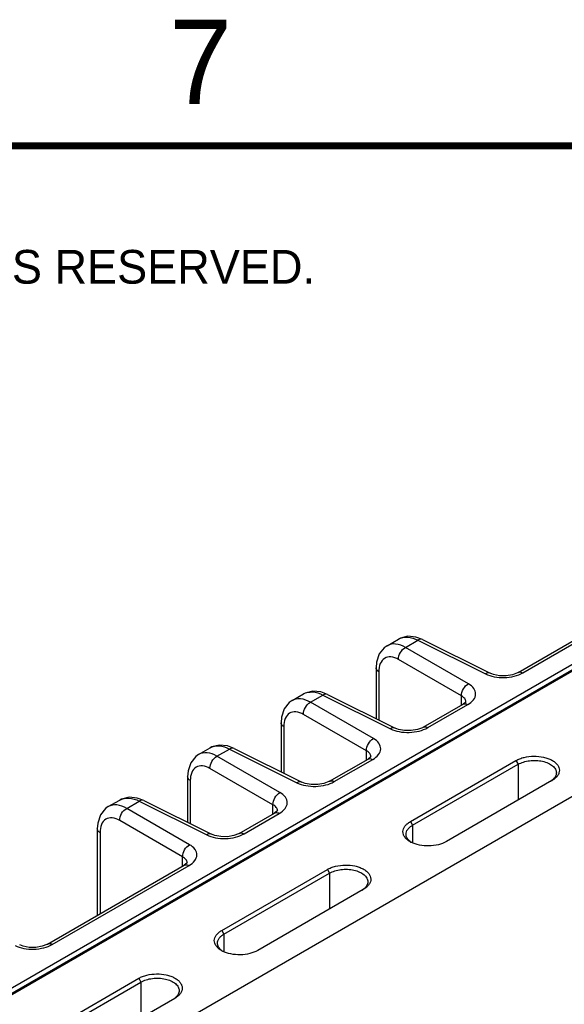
# Model space of a CAD drawing. Header units: inches. Extents: x 0 to 34, y 0 to 22.
# Tile 88 of 168: x 5.8 to 7.4, y 19 to 21.9. Entities that reach past the tile are written whole.
import ezdxf

# ---------------------------------------------------------------- set-up
doc = ezdxf.new("R2010")
doc.units = ezdxf.units.IN
doc.header["$LTSCALE"] = 1.87
doc.header["$MEASUREMENT"] = 0
doc.layers.get('0').update_dxf_attribs({"linetype": 'CONTINUOUS'})
doc.styles.add('TEXTSTYLE_2', font='txt')

msp = doc.modelspace()

# ---------------------------------------------------------------- linework, layer by layer
at = {"color": 7, "linetype": 'CONTINUOUS'}
for p, q in [((1.6595, 16.6181), (7.8527, 20.194)), ((3.1917, 17.4864), (7.8651, 20.1848)), ((3.1972, 17.4859), (7.8706, 20.1843)), ((7.2903, 19.9374), (7.6999, 20.1739)), ((7.3043, 19.9364), (7.714, 20.1729)), ((6.9017, 20.0168), (6.9357, 20.0365)), ((6.9563, 20.0117), (6.9933, 20.0331)), ((6.9933, 20.0331), (7.1936, 19.9331)), ((7.0072, 20.035), (7.2075, 19.935)), ((8.2048, 20.0045), (3.5258, 17.3029)), ((7.1431, 19.9039), (6.9563, 20.0117)), ((7.1222, 19.8678), (6.9355, 19.9756)), ((6.8692, 19.9511), (6.8692, 19.8004)), ((6.8771, 19.9394), (6.8771, 19.7965)), ((7.2075, 19.935), (7.2075, 19.935)), ((6.6198, 19.8541), (6.6538, 19.8737)), ((6.6745, 19.849), (6.7114, 19.8703)), ((6.7114, 19.8703), (6.9117, 19.7703)), ((6.7254, 19.8723), (6.9256, 19.7722)), ((7.1222, 19.8404), (7.1222, 19.8678)), ((6.8612, 19.7412), (6.6745, 19.849)), ((7.0084, 19.7747), (7.1271, 19.8432)), ((7.0225, 19.7736), (7.1412, 19.8422)), ((7.1271, 19.8432), (7.1271, 19.8432)), ((7.1357, 19.8495), (7.1357, 19.8495)), ((6.8404, 19.705), (6.6536, 19.8129)), ((6.5873, 19.7883), (6.5873, 19.6426)), ((6.5953, 19.7767), (6.5953, 19.6386)), ((6.9257, 19.7722), (6.9256, 19.7722)), ((6.3425, 19.694), (6.3765, 19.7136)), ((6.3971, 19.6889), (6.4341, 19.7102)), ((6.4341, 19.7102), (6.6344, 19.6102)), ((6.448, 19.7121), (6.6483, 19.6121)), ((6.8404, 19.6776), (6.8404, 19.705)), ((6.5839, 19.581), (6.3971, 19.6889)), ((6.7311, 19.6146), (6.8453, 19.6805)), ((6.7451, 19.6135), (6.8593, 19.6794)), ((6.8453, 19.6805), (6.8453, 19.6805)), ((6.8539, 19.6867), (6.8539, 19.6868)), ((6.9708, 19.4951), (7.284, 19.676)), ((6.9773, 19.484), (7.2905, 19.6649)), ((7.284, 19.676), (7.2905, 19.6649)), ((7.2905, 19.6649), (7.2905, 19.5586)), ((6.563, 19.5449), (6.3763, 19.6527)), ((6.31, 19.6282), (6.31, 19.4926)), ((6.3179, 19.6166), (6.3179, 19.4886)), ((6.6483, 19.6121), (6.6483, 19.6121)), ((7.3907, 19.6165), (7.0775, 19.4357)), ((7.3916, 19.617), (7.3907, 19.6165)), ((6.0746, 19.5393), (6.1086, 19.5589)), ((6.1293, 19.5342), (6.1662, 19.5556)), ((6.1662, 19.5556), (6.3665, 19.4555)), ((6.1802, 19.5575), (6.3804, 19.4574)), ((6.316, 19.4264), (6.1293, 19.5342)), ((6.4632, 19.4599), (6.5679, 19.5203)), ((6.4773, 19.4588), (6.582, 19.5193)), ((6.563, 19.5175), (6.563, 19.5449)), ((6.5679, 19.5203), (6.568, 19.5204)), ((6.5765, 19.5266), (6.5765, 19.5267)), ((6.2952, 19.3902), (6.1084, 19.4981)), ((6.9708, 19.4951), (6.9773, 19.484)), ((6.0421, 19.4735), (6.0421, 19.2167)), ((6.0501, 19.4619), (6.0501, 19.2213)), ((6.9773, 19.484), (6.9773, 19.4314)), ((6.3805, 19.4574), (6.3804, 19.4574)), ((6.2952, 19.3629), (6.2952, 19.3902)), ((6.3087, 19.3719), (6.3087, 19.372)), ((5.8946, 19.1315), (6.3001, 19.3657)), ((5.9086, 19.1305), (6.3141, 19.3646)), ((6.3001, 19.3657), (6.3001, 19.3657)), ((6.4113, 19.1721), (6.7245, 19.3529)), ((6.4178, 19.161), (6.731, 19.3418)), ((6.7245, 19.3529), (6.731, 19.3418)), ((6.731, 19.3418), (6.731, 19.2356)), ((6.8312, 19.2935), (6.518, 19.1126)), ((6.8321, 19.294), (6.8312, 19.2935)), ((6.4113, 19.1721), (6.4178, 19.161)), ((6.4178, 19.161), (6.4178, 19.1084)), ((5.8518, 18.849), (6.165, 19.0299)), ((6.165, 19.0299), (6.1715, 19.0188)), ((5.8583, 18.8379), (6.1715, 19.0188)), ((6.1715, 19.0188), (6.1715, 18.9125)), ((6.2717, 18.9704), (5.9585, 18.7896)), ((6.2726, 18.9709), (6.2717, 18.9704))]:
    msp.add_line(p, q, dxfattribs=at)
at = {"color": 7, "linetype": 'CONTINUOUS', "const_width": 0.02}
msp.add_lwpolyline([(33.5, 21.5), (0.5, 21.5)], dxfattribs=at)
at = {"color": 7, "linetype": 'CONTINUOUS'}
for points in [[(7.0072, 20.035), (6.9874, 20.0424), (6.9632, 20.0447), (6.941, 20.0392), (6.9356, 20.0364)], [(6.9017, 20.0168), (6.8933, 20.0109), (6.8786, 19.9924), (6.8705, 19.968), (6.8692, 19.9511)], [(7.2903, 19.9374), (7.2882, 19.9363), (7.2737, 19.9308), (7.255, 19.9276), (7.2352, 19.9277), (7.2177, 19.931), (7.2075, 19.935)], [(6.7254, 19.8722), (6.7056, 19.8797), (6.6813, 19.882), (6.6591, 19.8764), (6.6538, 19.8737)], [(6.6198, 19.8541), (6.6114, 19.8482), (6.5967, 19.8297), (6.5887, 19.8052), (6.5873, 19.7883)], [(7.1358, 19.8504), (7.1359, 19.8507), (7.1343, 19.8486), (7.1271, 19.8432)], [(7.0084, 19.7747), (7.0063, 19.7735), (6.9919, 19.768), (6.9732, 19.7648), (6.9534, 19.765), (6.9358, 19.7683), (6.9257, 19.7722)], [(6.448, 19.7121), (6.4282, 19.7196), (6.404, 19.7219), (6.3818, 19.7163), (6.3765, 19.7136)], [(6.3425, 19.694), (6.3341, 19.6881), (6.3194, 19.6696), (6.3113, 19.6451), (6.31, 19.6282)], [(6.8539, 19.6876), (6.854, 19.688), (6.8525, 19.6859), (6.8453, 19.6805)], [(6.7311, 19.6146), (6.729, 19.6134), (6.7145, 19.6079), (6.6958, 19.6047), (6.676, 19.6048), (6.6585, 19.6082), (6.6483, 19.6121)], [(6.1802, 19.5575), (6.1604, 19.5649), (6.1361, 19.5672), (6.1139, 19.5617), (6.1086, 19.5589)], [(6.0746, 19.5393), (6.0662, 19.5334), (6.0515, 19.5149), (6.0435, 19.4904), (6.0421, 19.4735)], [(6.5766, 19.5275), (6.5767, 19.5278), (6.5752, 19.5258), (6.568, 19.5204)], [(6.4632, 19.4599), (6.4611, 19.4587), (6.4467, 19.4533), (6.428, 19.45), (6.4082, 19.4502), (6.3906, 19.4535), (6.3805, 19.4574)], [(6.3087, 19.3728), (6.3088, 19.3732), (6.3073, 19.3711), (6.3001, 19.3657)], [(5.8946, 19.1315), (5.8925, 19.1304), (5.878, 19.1249), (5.8593, 19.1217), (5.8395, 19.1218), (5.822, 19.1251), (5.8118, 19.1291)]]:
    msp.add_lwpolyline(points, dxfattribs=at)
for centre, radius, start, end in [((7.1208, 19.8495), 0.0149, 359.9978, 3.4411), ((6.8389, 19.6868), 0.0149, 359.9978, 3.4411), ((7.3577, 19.6599), 0.0542, 302.645, 307.2943), ((7.3602, 19.6566), 0.05, 307.3187, 308.529), ((6.5616, 19.5267), 0.0149, 359.9978, 3.4411), ((7.006, 19.4977), 0.0722, 240.0337, 242.7817), ((7.0012, 19.4753), 0.0504, 232.0071, 235.964), ((6.2937, 19.372), 0.0149, 359.9978, 3.4411), ((6.7982, 19.3369), 0.0542, 302.645, 307.2943), ((6.8007, 19.3335), 0.05, 307.3187, 308.529), ((6.4465, 19.1747), 0.0722, 240.0337, 242.7817), ((6.4417, 19.1522), 0.0504, 232.0071, 235.964), ((6.2387, 19.0138), 0.0542, 302.645, 307.2943), ((6.2412, 19.0105), 0.05, 307.3187, 308.529)]:
    msp.add_arc(centre, radius, start, end, dxfattribs=at)
for points, knots in [([(6.9357, 20.0365), (6.9435, 20.041), (6.9643, 20.0448), (6.9837, 20.038), (6.9933, 20.0331)], [0, 0, 0, 0, 0.454241, 1, 1, 1, 1]), ([(6.9563, 20.0117), (6.9473, 20.0169), (6.9292, 20.0243), (6.9091, 20.0211), (6.9017, 20.0168)], [0, 0, 0, 0, 0.550041, 1, 1, 1, 1]), ([(7.0072, 20.035), (7.0053, 20.036), (7.0001, 20.0365), (6.9956, 20.0345), (6.9933, 20.0331)], [0, 0, 0, 0, 0.452183, 1, 1, 1, 1]), ([(6.9355, 19.9756), (6.9286, 19.9796), (6.9149, 19.9853), (6.8926, 19.9813), (6.879, 19.9629), (6.8771, 19.9477), (6.8771, 19.9394)], [0, 0, 0, 0, 0.270837, 0.491326, 0.717628, 1, 1, 1, 1]), ([(6.9355, 19.9756), (6.9353, 19.9828), (6.9399, 19.9971), (6.95, 20.0083), (6.9563, 20.0117)], [0, 0, 0, 0, 0.499994, 1, 1, 1, 1]), ([(6.8771, 19.9394), (6.8759, 19.9402), (6.8721, 19.943), (6.8692, 19.9477), (6.8692, 19.9511)], [0, 0, 0, 0, 0.291472, 1, 1, 1, 1]), ([(7.1936, 19.9331), (7.2017, 19.929), (7.2202, 19.9233), (7.2494, 19.9212), (7.2784, 19.9251), (7.2965, 19.9318), (7.3043, 19.9364)], [0, 0, 0, 0, 0.237349, 0.500045, 0.762728, 1, 1, 1, 1]), ([(7.2075, 19.935), (7.2056, 19.9359), (7.2004, 19.9365), (7.1959, 19.9345), (7.1936, 19.9331)], [0, 0, 0, 0, 0.452175, 1, 1, 1, 1]), ([(7.2903, 19.9374), (7.2912, 19.938), (7.2958, 19.9397), (7.301, 19.9381), (7.3043, 19.9364)], [0, 0, 0, 0, 0.222733, 1, 1, 1, 1]), ([(7.1222, 19.8678), (7.122, 19.8749), (7.1267, 19.8893), (7.1368, 19.9005), (7.1431, 19.9039)], [0, 0, 0, 0, 0.499994, 1, 1, 1, 1]), ([(7.1412, 19.8422), (7.1476, 19.8459), (7.1586, 19.8541), (7.1668, 19.873), (7.1599, 19.8922), (7.1493, 19.9003), (7.1431, 19.9039)], [0, 0, 0, 0, 0.282235, 0.508517, 0.729022, 1, 1, 1, 1]), ([(6.6538, 19.8737), (6.6616, 19.8782), (6.6825, 19.882), (6.7018, 19.8753), (6.7114, 19.8703)], [0, 0, 0, 0, 0.454241, 1, 1, 1, 1]), ([(6.7254, 19.8723), (6.7234, 19.8732), (6.7182, 19.8738), (6.7137, 19.8717), (6.7114, 19.8703)], [0, 0, 0, 0, 0.452183, 1, 1, 1, 1]), ([(7.1357, 19.8504), (7.1355, 19.8538), (7.1322, 19.8612), (7.1259, 19.8658), (7.1222, 19.8678)], [0, 0, 0, 0, 0.448189, 1, 1, 1, 1]), ([(6.6745, 19.849), (6.6654, 19.8541), (6.6473, 19.8615), (6.6272, 19.8583), (6.6198, 19.8541)], [0, 0, 0, 0, 0.550041, 1, 1, 1, 1]), ([(6.6536, 19.8129), (6.6534, 19.82), (6.6581, 19.8344), (6.6682, 19.8456), (6.6745, 19.849)], [0, 0, 0, 0, 0.499994, 1, 1, 1, 1]), ([(7.1271, 19.8432), (7.1281, 19.8438), (7.1327, 19.8455), (7.1379, 19.8439), (7.1412, 19.8422)], [0, 0, 0, 0, 0.222727, 1, 1, 1, 1]), ([(6.6536, 19.8129), (6.6467, 19.8168), (6.633, 19.8226), (6.6107, 19.8186), (6.5971, 19.8001), (6.5953, 19.785), (6.5953, 19.7767)], [0, 0, 0, 0, 0.270837, 0.491326, 0.717628, 1, 1, 1, 1]), ([(6.5953, 19.7767), (6.5941, 19.7774), (6.5902, 19.7802), (6.5873, 19.7849), (6.5873, 19.7883)], [0, 0, 0, 0, 0.291472, 1, 1, 1, 1]), ([(6.9117, 19.7703), (6.9198, 19.7663), (6.9383, 19.7606), (6.9675, 19.7585), (6.9965, 19.7623), (7.0146, 19.7691), (7.0225, 19.7736)], [0, 0, 0, 0, 0.237349, 0.500045, 0.762728, 1, 1, 1, 1]), ([(6.9256, 19.7722), (6.9237, 19.7732), (6.9185, 19.7738), (6.914, 19.7717), (6.9117, 19.7703)], [0, 0, 0, 0, 0.452175, 1, 1, 1, 1]), ([(7.0084, 19.7747), (7.0094, 19.7752), (7.014, 19.7769), (7.0192, 19.7754), (7.0225, 19.7736)], [0, 0, 0, 0, 0.222733, 1, 1, 1, 1]), ([(6.8404, 19.705), (6.8402, 19.7122), (6.8448, 19.7265), (6.8549, 19.7378), (6.8612, 19.7412)], [0, 0, 0, 0, 0.499994, 1, 1, 1, 1]), ([(6.8593, 19.6794), (6.8657, 19.6831), (6.8767, 19.6914), (6.885, 19.7103), (6.8781, 19.7295), (6.8674, 19.7376), (6.8612, 19.7412)], [0, 0, 0, 0, 0.282235, 0.508517, 0.729022, 1, 1, 1, 1]), ([(6.3971, 19.6889), (6.3881, 19.694), (6.37, 19.7014), (6.3499, 19.6982), (6.3425, 19.694)], [0, 0, 0, 0, 0.550041, 1, 1, 1, 1]), ([(6.3765, 19.7136), (6.3843, 19.7181), (6.4052, 19.7219), (6.4245, 19.7151), (6.4341, 19.7102)], [0, 0, 0, 0, 0.454241, 1, 1, 1, 1]), ([(6.448, 19.7121), (6.4461, 19.7131), (6.4409, 19.7137), (6.4364, 19.7116), (6.4341, 19.7102)], [0, 0, 0, 0, 0.452183, 1, 1, 1, 1]), ([(6.8538, 19.6877), (6.8536, 19.6911), (6.8503, 19.6984), (6.844, 19.703), (6.8404, 19.705)], [0, 0, 0, 0, 0.448189, 1, 1, 1, 1]), ([(6.3763, 19.6527), (6.3761, 19.6599), (6.3807, 19.6743), (6.3908, 19.6855), (6.3971, 19.6889)], [0, 0, 0, 0, 0.499994, 1, 1, 1, 1]), ([(6.8453, 19.6805), (6.8462, 19.681), (6.8508, 19.6827), (6.856, 19.6812), (6.8593, 19.6794)], [0, 0, 0, 0, 0.222727, 1, 1, 1, 1]), ([(7.284, 19.676), (7.2876, 19.678), (7.2955, 19.6818), (7.3131, 19.6872), (7.337, 19.6901), (7.3609, 19.6878), (7.3786, 19.6828), (7.39, 19.6778), (7.3996, 19.6715), (7.4069, 19.6643), (7.4116, 19.6562), (7.4133, 19.6476), (7.412, 19.6389), (7.4076, 19.6306), (7.4007, 19.6231), (7.3949, 19.619), (7.3916, 19.617)], [0, 0, 0, 0, 0.066494, 0.138992, 0.292983, 0.446885, 0.519076, 0.585889, 0.646348, 0.700271, 0.748565, 0.793503, 0.838338, 0.886417, 0.940196, 1, 1, 1, 1]), ([(7.2905, 19.6649), (7.2954, 19.6677), (7.3065, 19.6723), (7.3246, 19.6761), (7.3438, 19.6768), (7.3625, 19.6745), (7.3791, 19.6692), (7.3907, 19.6625), (7.3976, 19.6559), (7.4012, 19.6507), (7.4034, 19.6452), (7.4039, 19.6414), (7.4039, 19.6396)], [0, 0, 0, 0, 0.128921, 0.271678, 0.419722, 0.564658, 0.698417, 0.815141, 0.866608, 0.913821, 0.957772, 1, 1, 1, 1]), ([(6.3763, 19.6527), (6.3694, 19.6567), (6.3557, 19.6624), (6.3334, 19.6584), (6.3198, 19.64), (6.3179, 19.6248), (6.3179, 19.6166)], [0, 0, 0, 0, 0.270837, 0.491326, 0.717628, 1, 1, 1, 1]), ([(7.4039, 19.6396), (7.4039, 19.6376), (7.4033, 19.6335), (7.4008, 19.6277), (7.3968, 19.6222), (7.3933, 19.619), (7.3914, 19.6174)], [0, 0, 0, 0, 0.224876, 0.461143, 0.718162, 1, 1, 1, 1]), ([(6.3179, 19.6166), (6.3168, 19.6173), (6.3129, 19.6201), (6.31, 19.6248), (6.31, 19.6282)], [0, 0, 0, 0, 0.291472, 1, 1, 1, 1]), ([(6.6344, 19.6102), (6.6425, 19.6061), (6.661, 19.6005), (6.6902, 19.5984), (6.7192, 19.6022), (6.7373, 19.609), (6.7451, 19.6135)], [0, 0, 0, 0, 0.237349, 0.500045, 0.762728, 1, 1, 1, 1]), ([(6.6483, 19.6121), (6.6464, 19.6131), (6.6412, 19.6136), (6.6367, 19.6116), (6.6344, 19.6102)], [0, 0, 0, 0, 0.452175, 1, 1, 1, 1]), ([(6.7311, 19.6146), (6.732, 19.6151), (6.7367, 19.6168), (6.7418, 19.6153), (6.7451, 19.6135)], [0, 0, 0, 0, 0.222733, 1, 1, 1, 1]), ([(6.563, 19.5449), (6.5628, 19.5521), (6.5675, 19.5664), (6.5776, 19.5776), (6.5839, 19.581)], [0, 0, 0, 0, 0.499994, 1, 1, 1, 1]), ([(6.582, 19.5193), (6.5884, 19.523), (6.5994, 19.5313), (6.6077, 19.5501), (6.6007, 19.5693), (6.5901, 19.5775), (6.5839, 19.581)], [0, 0, 0, 0, 0.282235, 0.508517, 0.729022, 1, 1, 1, 1]), ([(6.1086, 19.5589), (6.1164, 19.5634), (6.1373, 19.5672), (6.1566, 19.5605), (6.1662, 19.5556)], [0, 0, 0, 0, 0.454241, 1, 1, 1, 1]), ([(6.1802, 19.5575), (6.1782, 19.5584), (6.173, 19.559), (6.1685, 19.5569), (6.1662, 19.5556)], [0, 0, 0, 0, 0.452183, 1, 1, 1, 1]), ([(6.1293, 19.5342), (6.1202, 19.5393), (6.1021, 19.5467), (6.082, 19.5436), (6.0746, 19.5393)], [0, 0, 0, 0, 0.550041, 1, 1, 1, 1]), ([(6.1084, 19.4981), (6.1082, 19.5052), (6.1129, 19.5196), (6.1229, 19.5308), (6.1293, 19.5342)], [0, 0, 0, 0, 0.499994, 1, 1, 1, 1]), ([(6.5765, 19.5276), (6.5763, 19.5309), (6.573, 19.5383), (6.5667, 19.5429), (6.563, 19.5449)], [0, 0, 0, 0, 0.448189, 1, 1, 1, 1]), ([(6.5679, 19.5204), (6.5689, 19.5209), (6.5735, 19.5226), (6.5787, 19.5211), (6.582, 19.5193)], [0, 0, 0, 0, 0.222727, 1, 1, 1, 1]), ([(6.1084, 19.4981), (6.1015, 19.502), (6.0878, 19.5078), (6.0655, 19.5038), (6.0519, 19.4853), (6.0501, 19.4702), (6.0501, 19.4619)], [0, 0, 0, 0, 0.270837, 0.491326, 0.717628, 1, 1, 1, 1]), ([(6.9699, 19.4351), (6.9667, 19.437), (6.9609, 19.441), (6.954, 19.4483), (6.9496, 19.4564), (6.9482, 19.4651), (6.9499, 19.4737), (6.9545, 19.4818), (6.9616, 19.4892), (6.9676, 19.4933), (6.9708, 19.4951)], [0, 0, 0, 0, 0.144095, 0.272586, 0.388033, 0.496247, 0.605134, 0.722623, 0.854142, 1, 1, 1, 1]), ([(6.0501, 19.4619), (6.0489, 19.4626), (6.045, 19.4654), (6.0421, 19.4701), (6.0421, 19.4735)], [0, 0, 0, 0, 0.291472, 1, 1, 1, 1]), ([(6.3665, 19.4555), (6.3746, 19.4515), (6.3931, 19.4458), (6.4223, 19.4437), (6.4513, 19.4475), (6.4694, 19.4543), (6.4773, 19.4588)], [0, 0, 0, 0, 0.237349, 0.500045, 0.762728, 1, 1, 1, 1]), ([(6.3804, 19.4574), (6.3785, 19.4584), (6.3733, 19.459), (6.3688, 19.4569), (6.3665, 19.4555)], [0, 0, 0, 0, 0.452175, 1, 1, 1, 1]), ([(6.4632, 19.4599), (6.4642, 19.4604), (6.4688, 19.4621), (6.474, 19.4606), (6.4773, 19.4588)], [0, 0, 0, 0, 0.222733, 1, 1, 1, 1]), ([(6.9579, 19.4572), (6.9579, 19.4597), (6.9588, 19.4649), (6.9628, 19.4722), (6.9691, 19.4787), (6.9744, 19.4824), (6.9773, 19.484)], [0, 0, 0, 0, 0.215909, 0.448761, 0.709865, 1, 1, 1, 1]), ([(6.9702, 19.4355), (6.9683, 19.437), (6.9649, 19.4402), (6.9609, 19.4455), (6.9584, 19.4513), (6.9579, 19.4553), (6.9579, 19.4572)], [0, 0, 0, 0, 0.280482, 0.536449, 0.77332, 1, 1, 1, 1]), ([(7.0775, 19.4357), (7.0702, 19.4314), (7.0531, 19.4251), (7.0257, 19.4216), (6.9981, 19.4239), (6.9806, 19.4295), (6.973, 19.4335)], [0, 0, 0, 0, 0.236008, 0.498149, 0.761169, 1, 1, 1, 1]), ([(6.2952, 19.3902), (6.295, 19.3974), (6.2996, 19.4117), (6.3097, 19.423), (6.316, 19.4264)], [0, 0, 0, 0, 0.499994, 1, 1, 1, 1]), ([(6.3141, 19.3646), (6.3205, 19.3683), (6.3315, 19.3766), (6.3398, 19.3955), (6.3329, 19.4147), (6.3222, 19.4228), (6.316, 19.4264)], [0, 0, 0, 0, 0.282235, 0.508517, 0.729022, 1, 1, 1, 1]), ([(6.3086, 19.3729), (6.3084, 19.3763), (6.3051, 19.3836), (6.2988, 19.3882), (6.2952, 19.3902)], [0, 0, 0, 0, 0.448189, 1, 1, 1, 1]), ([(6.3001, 19.3657), (6.301, 19.3662), (6.3056, 19.3679), (6.3108, 19.3664), (6.3141, 19.3646)], [0, 0, 0, 0, 0.222727, 1, 1, 1, 1]), ([(6.7245, 19.3529), (6.7281, 19.355), (6.736, 19.3587), (6.7536, 19.3642), (6.7775, 19.367), (6.8014, 19.3648), (6.8191, 19.3598), (6.8306, 19.3547), (6.8401, 19.3485), (6.8474, 19.3412), (6.8521, 19.3331), (6.8538, 19.3245), (6.8525, 19.3158), (6.8481, 19.3075), (6.8412, 19.3001), (6.8354, 19.2959), (6.8321, 19.294)], [0, 0, 0, 0, 0.066494, 0.138992, 0.292983, 0.446885, 0.519076, 0.585889, 0.646348, 0.700271, 0.748565, 0.793503, 0.838338, 0.886417, 0.940196, 1, 1, 1, 1]), ([(6.731, 19.3418), (6.7359, 19.3446), (6.747, 19.3493), (6.7651, 19.353), (6.7843, 19.3538), (6.803, 19.3514), (6.8196, 19.3462), (6.8313, 19.3394), (6.8381, 19.3328), (6.8417, 19.3276), (6.8439, 19.3222), (6.8444, 19.3184), (6.8444, 19.3165)], [0, 0, 0, 0, 0.128921, 0.271678, 0.419722, 0.564658, 0.698417, 0.815141, 0.866608, 0.913821, 0.957772, 1, 1, 1, 1]), ([(6.8444, 19.3165), (6.8444, 19.3146), (6.8438, 19.3105), (6.8413, 19.3047), (6.8373, 19.2992), (6.8338, 19.2959), (6.8319, 19.2944)], [0, 0, 0, 0, 0.224876, 0.461143, 0.718162, 1, 1, 1, 1]), ([(6.4104, 19.1121), (6.4072, 19.1139), (6.4014, 19.1179), (6.3945, 19.1253), (6.3901, 19.1334), (6.3887, 19.142), (6.3904, 19.1506), (6.395, 19.1588), (6.4021, 19.1661), (6.4081, 19.1702), (6.4113, 19.1721)], [0, 0, 0, 0, 0.144095, 0.272586, 0.388033, 0.496247, 0.605134, 0.722623, 0.854142, 1, 1, 1, 1]), ([(6.3984, 19.1342), (6.3984, 19.1367), (6.3993, 19.1419), (6.4033, 19.1491), (6.4096, 19.1557), (6.4149, 19.1593), (6.4178, 19.161)], [0, 0, 0, 0, 0.215909, 0.448761, 0.709865, 1, 1, 1, 1]), ([(5.7979, 19.1272), (5.806, 19.1231), (5.8244, 19.1175), (5.8536, 19.1154), (5.8827, 19.1192), (5.9008, 19.126), (5.9086, 19.1305)], [0, 0, 0, 0, 0.237349, 0.500045, 0.762728, 1, 1, 1, 1]), ([(5.8946, 19.1316), (5.8955, 19.1321), (5.9001, 19.1338), (5.9053, 19.1323), (5.9086, 19.1305)], [0, 0, 0, 0, 0.222733, 1, 1, 1, 1]), ([(6.4107, 19.1125), (6.4088, 19.114), (6.4054, 19.1171), (6.4014, 19.1225), (6.3989, 19.1282), (6.3984, 19.1322), (6.3984, 19.1342)], [0, 0, 0, 0, 0.280482, 0.536449, 0.77332, 1, 1, 1, 1]), ([(6.518, 19.1126), (6.5107, 19.1084), (6.4936, 19.102), (6.4662, 19.0986), (6.4386, 19.1009), (6.4211, 19.1065), (6.4135, 19.1104)], [0, 0, 0, 0, 0.236008, 0.498149, 0.761169, 1, 1, 1, 1]), ([(6.165, 19.0299), (6.1686, 19.032), (6.1765, 19.0357), (6.1941, 19.0411), (6.218, 19.044), (6.2419, 19.0417), (6.2596, 19.0367), (6.2711, 19.0317), (6.2806, 19.0254), (6.2879, 19.0182), (6.2926, 19.0101), (6.2943, 19.0015), (6.293, 18.9928), (6.2886, 18.9845), (6.2817, 18.977), (6.2759, 18.9729), (6.2726, 18.9709)], [0, 0, 0, 0, 0.066494, 0.138992, 0.292983, 0.446885, 0.519076, 0.585889, 0.646348, 0.700271, 0.748565, 0.793503, 0.838338, 0.886417, 0.940196, 1, 1, 1, 1]), ([(6.1715, 19.0188), (6.1764, 19.0216), (6.1875, 19.0262), (6.2056, 19.03), (6.2248, 19.0307), (6.2435, 19.0284), (6.2602, 19.0232), (6.2718, 19.0164), (6.2786, 19.0098), (6.2822, 19.0046), (6.2844, 18.9991), (6.2849, 18.9953), (6.2849, 18.9935)], [0, 0, 0, 0, 0.128921, 0.271678, 0.419722, 0.564658, 0.698417, 0.815141, 0.866608, 0.913821, 0.957772, 1, 1, 1, 1]), ([(6.2849, 18.9935), (6.2849, 18.9915), (6.2843, 18.9874), (6.2818, 18.9816), (6.2778, 18.9761), (6.2743, 18.9729), (6.2724, 18.9713)], [0, 0, 0, 0, 0.224876, 0.461143, 0.718162, 1, 1, 1, 1])]:
    msp.add_open_spline(points, degree=3, knots=knots, dxfattribs=at)

# ---------------------------------------------------------------- texts
at = {"color": 2, "linetype": 'CONTINUOUS', "attachment_point": 1, "line_spacing_factor": 0.9, "style": 'TEXTSTYLE_2'}
for s, insert, char_height, width in [('7', (6.2556, 21.8743), 0.25, 0.25), ('NATIONAL INSTRUMENTS CORPORATION AND ITS LICENSORS.  ALL RIGHTS RESERVED.', (0.9071, 21.1911), 0.1, 7.3)]:
    msp.add_mtext(s, dxfattribs=dict(at, insert=insert, char_height=char_height, width=width))

doc.saveas('drawing.dxf')
